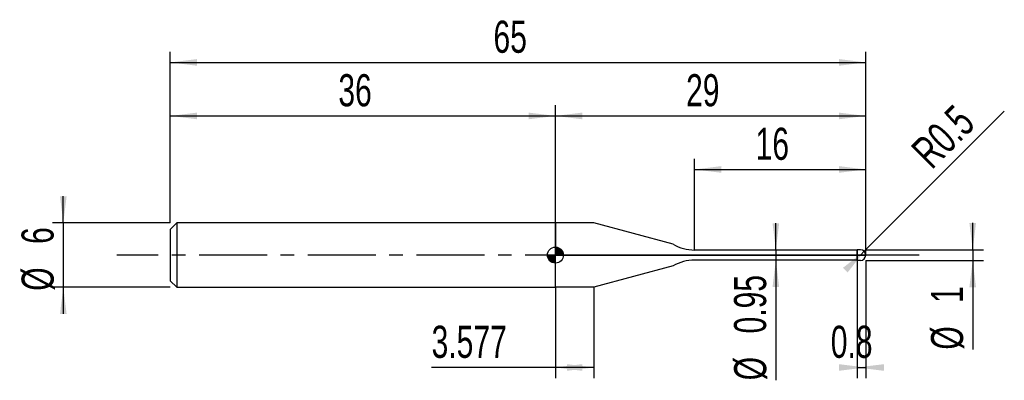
# Model space of a CAD drawing. Extents: x -14.1 to 78, y -11.7 to 22.
import ezdxf
from ezdxf.enums import TextEntityAlignment as Align

# ---------------------------------------------------------------- set-up
doc = ezdxf.new("R2010")
doc.units = 0
doc.linetypes.add('CENTER', pattern=[10.16, 6.35, -1.27, 1.27, -1.27])
doc.layers.get('0').update_dxf_attribs({"linetype": 'CONTINUOUS'})
for name, color, linetype in [('1', 4, 'CONTINUOUS'), ('2', 7, 'CONTINUOUS'), ('4', 2, 'CENTER'), ('CUT', 1, 'CONTINUOUS'), ('NOCUT', 7, 'CONTINUOUS'), ('SK1', 4, 'CONTINUOUS'), ('SK2', 7, 'CONTINUOUS'), ('SK4', 2, 'CENTER')]:
    doc.layers.add(name, color=color, linetype=linetype)
doc.dimstyles.new('SLDDIMSTYLE0', dxfattribs={"dimtxt": 3, "dimasz": 2.5, "dimexe": 0, "dimexo": 0.0625, "dimgap": 0.75, "dimtad": 1, "dimrnd": 1e-09, "dimsah": 1, "dimcen": 0.09, "dimazin": 3, "dimtfac": 1, "dimtofl": 0, "dimtmove": 0, "dimatfit": 3})
doc.dimstyles.new('SLDDIMSTYLE1', dxfattribs={"dimtxt": 3, "dimasz": 2.5, "dimexe": 0, "dimexo": 0.0625, "dimgap": 0.75, "dimtad": 1, "dimrnd": 1e-09, "dimzin": 12, "dimsah": 1, "dimcen": 0.09, "dimazin": 3, "dimtfac": 1, "dimtmove": 0, "dimatfit": 3})
doc.dimstyles.new('SLDDIMSTYLE2', dxfattribs={"dimtxt": 3, "dimasz": 2.5, "dimexe": 0, "dimexo": 0.0625, "dimgap": 0.75, "dimtad": 1, "dimrnd": 1e-09, "dimzin": 12, "dimsah": 1, "dimcen": 0.09, "dimazin": 3, "dimtfac": 1, "dimtofl": 0, "dimtmove": 0, "dimatfit": 3})
doc.dimstyles.new('SLDDIMSTYLE3', dxfattribs={"dimtxt": 3, "dimasz": 2.5, "dimexe": 0, "dimexo": 0.0625, "dimgap": 0.75, "dimtad": 1, "dimrnd": 1e-09, "dimsah": 1, "dimcen": 0.09, "dimazin": 3, "dimtfac": 1, "dimtmove": 0, "dimatfit": 3})
doc.dimstyles.new('SLDDIMSTYLE4', dxfattribs={"dimtxt": 3, "dimasz": 2.5, "dimexe": 0, "dimexo": 0.0625, "dimgap": 0.75, "dimtad": 1, "dimrnd": 1e-09, "dimsah": 1, "dimcen": 0, "dimazin": 3, "dimtfac": 1, "dimtofl": 0, "dimtmove": 0, "dimatfit": 3})

# ---------------------------------------------------------------- blocks, each defined once
blk = doc.blocks.new('_D')
at = {"layer": '2'}
for p, q in [((64.2, -0.5), (64.2, -11.5)), ((65, -0.5), (65, -11.5)), ((64.2, -10.5), (65, -10.5))]:
    blk.add_line(p, q, dxfattribs=at)
for points in [[(65, -10.5), (62.5, -10.19), (62.5, -10.81)], [(64.2, -10.5), (66.7, -10.81), (66.7, -10.19)]]:
    blk.add_solid(points, dxfattribs=at)
at = {"layer": '2', "width": 0.7}
blk.add_text('0.8', height=3, dxfattribs=at).set_placement((61.735, -10.5), align=Align.BOTTOM_LEFT)
blk = doc.blocks.new('_D_1')
at = {"layer": '2'}
for p, q in [((75, 0.5), (75, 3)), ((65, 0.5), (76, 0.5)), ((75, 0.5), (75, -0.5)), ((65, -0.5), (76, -0.5)), ((75, -0.5), (75, -8.833))]:
    blk.add_line(p, q, dxfattribs=at)
for points in [[(75, 0.5), (75.31, 3), (74.69, 3)], [(75, -0.5), (74.69, -3), (75.31, -3)]]:
    blk.add_solid(points, dxfattribs=at)
at = {"layer": '2', "width": 0.7}
for s, p in [('1', (74.992, -4.459)), ('%%c', (75, -8.833))]:
    blk.add_text(s, height=3, rotation=90, dxfattribs=at).set_placement(p, align=Align.BOTTOM_LEFT)
blk = doc.blocks.new('_D_2')
at = {"layer": '2'}
for p, q in [((36, -3), (36, -11.5)), ((39.577, -3), (39.577, -11.5)), ((36, -10.5), (24.421, -10.5)), ((39.577, -10.5), (36, -10.5))]:
    blk.add_line(p, q, dxfattribs=at)
for points in [[(36, -10.5), (38.5, -10.81), (38.5, -10.19)], [(39.577, -10.5), (37.077, -10.19), (37.077, -10.81)]]:
    blk.add_solid(points, dxfattribs=at)
at = {"layer": '2', "width": 0.7}
blk.add_text('3.577', height=3, dxfattribs=at).set_placement((24.421, -10.5), align=Align.BOTTOM_LEFT)
blk = doc.blocks.new('_D_3')
at = {"layer": '2'}
for p, q in [((49, 0.475), (49, 9)), ((65, 0.475), (65, 9)), ((49, 8), (65, 8))]:
    blk.add_line(p, q, dxfattribs=at)
for points in [[(49, 8), (51.5, 7.69), (51.5, 8.31)], [(65, 8), (62.5, 8.31), (62.5, 7.69)]]:
    blk.add_solid(points, dxfattribs=at)
at = {"layer": '2', "width": 0.7}
blk.add_text('16', height=3, dxfattribs=at).set_placement((54.708, 8), align=Align.BOTTOM_LEFT)
blk = doc.blocks.new('_D_4')
at = {"layer": '2'}
for p, q in [((56.6, 0.475), (56.6, 2.975)), ((64.2, 0.475), (55.6, 0.475)), ((56.6, 0.475), (56.6, -0.475)), ((64.2, -0.475), (55.6, -0.475)), ((56.6, -0.475), (56.6, -11.697))]:
    blk.add_line(p, q, dxfattribs=at)
for points in [[(56.6, 0.475), (56.91, 2.975), (56.29, 2.975)], [(56.6, -0.475), (56.29, -2.975), (56.91, -2.975)]]:
    blk.add_solid(points, dxfattribs=at)
at = {"layer": '2', "width": 0.7}
for s, p in [('0.95', (56.592, -7.323)), ('%%c', (56.6, -11.697))]:
    blk.add_text(s, height=3, rotation=90, dxfattribs=at).set_placement(p, align=Align.BOTTOM_LEFT)
blk = doc.blocks.new('_D_5')
at = {"layer": '2'}
for q in [(77.953, 13.453), (64.5, 0)]:
    blk.add_line((64.854, 0.354), q, dxfattribs=at)
blk.add_solid([(64.854, 0.354), (62.867, -1.195), (63.305, -1.633)], dxfattribs=at)
at = {"layer": '2', "width": 0.7}
blk.add_text('R0.5', height=3, rotation=45, dxfattribs=at).set_placement((71.818, 7.279), align=Align.BOTTOM_LEFT)
blk = doc.blocks.new('_D_6')
at = {"layer": 'SK2'}
for p, q in [((0, 3), (0, 19)), ((65, 3), (65, 19)), ((0, 18), (65, 18))]:
    blk.add_line(p, q, dxfattribs=at)
for points in [[(0, 18), (2.5, 17.69), (2.5, 18.31)], [(65, 18), (62.5, 18.31), (62.5, 17.69)]]:
    blk.add_solid(points, dxfattribs=at)
at = {"layer": 'SK2', "width": 0.7}
blk.add_text('65', height=3, dxfattribs=at).set_placement((30.208, 18), align=Align.BOTTOM_LEFT)
blk = doc.blocks.new('_D_7')
at = {"layer": 'SK2'}
for p, q in [((0, 3), (0, 14)), ((36, 3), (36, 14)), ((0, 13), (36, 13))]:
    blk.add_line(p, q, dxfattribs=at)
for points in [[(0, 13), (2.5, 12.69), (2.5, 13.31)], [(36, 13), (33.5, 13.31), (33.5, 12.69)]]:
    blk.add_solid(points, dxfattribs=at)
at = {"layer": 'SK2', "width": 0.7}
blk.add_text('36', height=3, dxfattribs=at).set_placement((15.708, 13), align=Align.BOTTOM_LEFT)
blk = doc.blocks.new('_D_8')
at = {"layer": 'SK2'}
for p, q in [((36, 0), (36, 14)), ((65, 0), (65, 14)), ((36, 13), (65, 13))]:
    blk.add_line(p, q, dxfattribs=at)
for points in [[(36, 13), (38.5, 12.69), (38.5, 13.31)], [(65, 13), (62.5, 13.31), (62.5, 12.69)]]:
    blk.add_solid(points, dxfattribs=at)
at = {"layer": 'SK2', "width": 0.7}
blk.add_text('29', height=3, dxfattribs=at).set_placement((48.208, 13), align=Align.BOTTOM_LEFT)
blk = doc.blocks.new('_D_9')
at = {"layer": 'SK2'}
for p, q in [((-10, 3), (-10, 5.5)), ((0, 3), (-11, 3)), ((-10, 3), (-10, -3)), ((0, -3), (-11, -3)), ((-10, -3), (-10, -5.5))]:
    blk.add_line(p, q, dxfattribs=at)
for points in [[(-10, 3), (-9.69, 5.5), (-10.31, 5.5)], [(-10, -3), (-10.31, -5.5), (-9.69, -5.5)]]:
    blk.add_solid(points, dxfattribs=at)
at = {"layer": 'SK2', "width": 0.7}
for s, p in [('6', (-10.008, 1.041)), ('%%c', (-10, -3.333))]:
    blk.add_text(s, height=3, rotation=90, dxfattribs=at).set_placement(p, align=Align.BOTTOM_LEFT)
blk = doc.blocks.new('*U12')
at = {"color": 0, "linetype": 'CONTINUOUS'}
for points in [[(0, 0), (0, 0.75), (0.146, 0)], [(0.146, 0), (0, 0.75), (0.146, 0.736)], [(0.146, 0), (0.146, 0.736), (0.287, 0)], [(0.287, 0), (0.146, 0.736), (0.287, 0.693)], [(0.287, 0), (0.287, 0.693), (0.417, 0)], [(0.417, 0), (0.287, 0.693), (0.417, 0.624)], [(0.417, 0), (0.417, 0.624), (0.53, 0)], [(0.53, 0), (0.417, 0.624), (0.53, 0.53)], [(0.53, 0), (0.53, 0.53), (0.624, 0)], [(0.624, 0), (0.53, 0.53), (0.624, 0.417)], [(0.624, 0), (0.624, 0.417), (0.693, 0)], [(0.693, 0), (0.624, 0.417), (0.693, 0.287)], [(0.693, 0), (0.693, 0.287), (0.736, 0)], [(0.736, 0), (0.693, 0.287), (0.736, 0.146)], [(0.736, 0), (0.736, 0.146), (0.75, 0)]]:
    blk.add_solid(points, dxfattribs=at)
blk = doc.blocks.new('*U13')
at = {"color": 0, "linetype": 'CONTINUOUS'}
for points in [[(-0.739, -0.13), (-0.75, 0), (-0.739, 0)], [(-0.739, -0.13), (-0.739, 0), (-0.705, -0.257)], [(-0.705, -0.257), (-0.739, 0), (-0.705, 0)], [(-0.705, -0.257), (-0.705, 0), (-0.65, -0.375)], [(-0.65, -0.375), (-0.705, 0), (-0.65, 0)], [(-0.65, -0.375), (-0.65, 0), (-0.575, -0.482)], [(-0.575, -0.482), (-0.65, 0), (-0.575, 0)], [(-0.575, -0.482), (-0.575, 0), (-0.482, -0.575)], [(-0.482, -0.575), (-0.575, 0), (-0.482, 0)], [(-0.482, -0.575), (-0.482, 0), (-0.375, -0.65)], [(-0.375, -0.65), (-0.482, 0), (-0.375, 0)], [(-0.375, -0.65), (-0.375, 0), (-0.257, -0.705)], [(-0.257, -0.705), (-0.375, 0), (-0.257, 0)], [(-0.257, -0.705), (-0.257, 0), (-0.13, -0.739)], [(-0.13, -0.739), (-0.257, 0), (-0.13, 0)], [(-0.13, -0.739), (-0.13, 0), (0, -0.75)], [(0, -0.75), (-0.13, 0), (0, 0)]]:
    blk.add_solid(points, dxfattribs=at)
blk = doc.blocks.new('SW_DOWELSYMBOL_0')
at = {"layer": 'SK1', "color": 0}
blk.add_circle((0, 0), 0.75, dxfattribs=at)
at = {"color": 0, "linetype": 'CONTINUOUS'}
for name in ['*U13', '*U12']:
    blk.add_blockref(name, (0, 0), dxfattribs=at)

msp = doc.modelspace()

# ---------------------------------------------------------------- linework, layer by layer
at = {"layer": '1'}
for p, q in [((39.577, 3), (36, 3)), ((36, 3), (36, 0)), ((47, 1.011), (39.577, 3)), ((36, -3), (36, 0)), ((64.058, 0.475), (49, 0.475)), ((64.2, 0.5), (64.058, 0.475)), ((64.5, 0.5), (64.2, 0.5)), ((64.2, 0.5), (64.2, 0)), ((64.2, 0), (64.2, 0.5)), ((64.2, -0.5), (64.2, 0)), ((64.2, 0), (64.2, -0.5)), ((64.058, -0.475), (49, -0.475)), ((64.2, -0.5), (64.058, -0.475)), ((64.5, -0.5), (64.2, -0.5)), ((47, -1.011), (39.577, -3)), ((39.577, -3), (36, -3))]:
    msp.add_line(p, q, dxfattribs=at)
for centre, radius, start, end in [((49, 4.475), 4, 240, 270), ((64.5, 0), 0.5, 360, 90), ((64.5, 0), 0.5, 270, 360), ((49, -4.475), 4, 90, 120)]:
    msp.add_arc(centre, radius, start, end, dxfattribs=at)
at = {"layer": '4'}
msp.add_line((65, 0), (36, 0), dxfattribs=at)
at = {"layer": 'CUT'}
for p, q in [((64.5, 0.5), (64.2, 0.5)), ((64.2, 0.5), (64.2, 0)), ((64.2, 0), (65, 0))]:
    msp.add_line(p, q, dxfattribs=at)
msp.add_arc((64.5, 0), 0.5, 360, 90, dxfattribs=at)
at = {"layer": 'NOCUT'}
for p, q in [((39.577, 3), (36, 3)), ((36, 3), (36, 0)), ((47, 1.011), (39.577, 3)), ((36, 0), (64.2, 0)), ((64.058, 0.475), (49, 0.475)), ((64.2, 0.5), (64.058, 0.475)), ((64.2, 0), (64.2, 0.5))]:
    msp.add_line(p, q, dxfattribs=at)
msp.add_arc((49, 4.475), 4, 240, 270, dxfattribs=at)
at = {"layer": 'SK1'}
for p, q in [((0.6, 3), (0, 2.4)), ((36, 3), (0.6, 3)), ((0.6, 3), (0.6, -3)), ((0, 2.4), (0, 0)), ((0, 0), (0, -2.4)), ((0, -2.4), (0.6, -3)), ((0.6, -3), (36, -3))]:
    msp.add_line(p, q, dxfattribs=at)
msp.add_circle((36, 0), 0.75, dxfattribs=at)
at = {"layer": 'SK4'}
msp.add_line((70, 0), (-5, 0), dxfattribs=at)

# ---------------------------------------------------------------- block references
at = {"layer": 'SK1'}
msp.add_blockref('SW_DOWELSYMBOL_0', (36, 0), dxfattribs=at)

# ---------------------------------------------------------------- texts
at = {"layer": 'SK2', "width": 0.7}
msp.add_text('AP1', height=0.05, dxfattribs=at).set_placement((36, -0.018), align=Align.BOTTOM_LEFT)

# ---------------------------------------------------------------- dimensions: what is measured, and where the dimension line sits
at = {"layer": '2'}
dim = msp.add_radius_dim(center=(64.5, 0), mpoint=(64.854, 0.354), dimstyle='SLDDIMSTYLE4', dxfattribs=at)
dim.commit()
dim.dimension.update_dxf_attribs({"geometry": '_D_5', "text_midpoint": (75, 10.5), "dimtype": 164})
for base, p1, p2, dimstyle, picture, middle in [((65, 8), (49, 0.475), (65, 0.475), 'SLDDIMSTYLE2', '_D_3', (57, 8)), ((65, -10.5), (64.2, -0.5), (65, -0.5), 'SLDDIMSTYLE0', '_D', (64.6, -10.5)), ((36, -10.5), (39.577, -3), (36, -3), 'SLDDIMSTYLE2', '_D_2', (29.577, -10.5))]:
    dim = msp.add_linear_dim(base=base, p1=p1, p2=p2, dimstyle=dimstyle, dxfattribs=at)
    dim.commit()
    dim.dimension.update_dxf_attribs({"geometry": picture, "text_midpoint": middle, "dimtype": 160})
for base, p1, p2, dimstyle, picture, middle in [((56.6, -0.475), (64.2, 0.475), (64.2, -0.475), 'SLDDIMSTYLE3', '_D_4', (56.6, -5.5)), ((75, -0.5), (65, 0.5), (65, -0.5), 'SLDDIMSTYLE1', '_D_1', (75, -5.5))]:
    dim = msp.add_linear_dim(base=base, p1=p1, p2=p2, angle=90, text='%%c<>', dimstyle=dimstyle, dxfattribs=at)
    dim.commit()
    dim.dimension.update_dxf_attribs({"geometry": picture, "text_midpoint": middle, "dimtype": 160})
at = {"layer": 'SK2'}
for base, p1, p2, picture, middle in [((65, 18), (0, 3), (65, 3), '_D_6', (32.5, 18)), ((36, 13), (0, 3), (36, 3), '_D_7', (18, 13)), ((65, 13), (36, 0), (65, 0), '_D_8', (50.5, 13))]:
    dim = msp.add_linear_dim(base=base, p1=p1, p2=p2, dimstyle='SLDDIMSTYLE2', dxfattribs=at)
    dim.commit()
    dim.dimension.update_dxf_attribs({"geometry": picture, "text_midpoint": middle, "dimtype": 160})
dim = msp.add_linear_dim(base=(-10, -3), p1=(0, 3), p2=(0, -3), angle=90, text='%%c<>', dimstyle='SLDDIMSTYLE1', dxfattribs=at)
dim.commit()
dim.dimension.update_dxf_attribs({"geometry": '_D_9', "text_midpoint": (-10, 0), "dimtype": 160})

doc.saveas('drawing.dxf')
